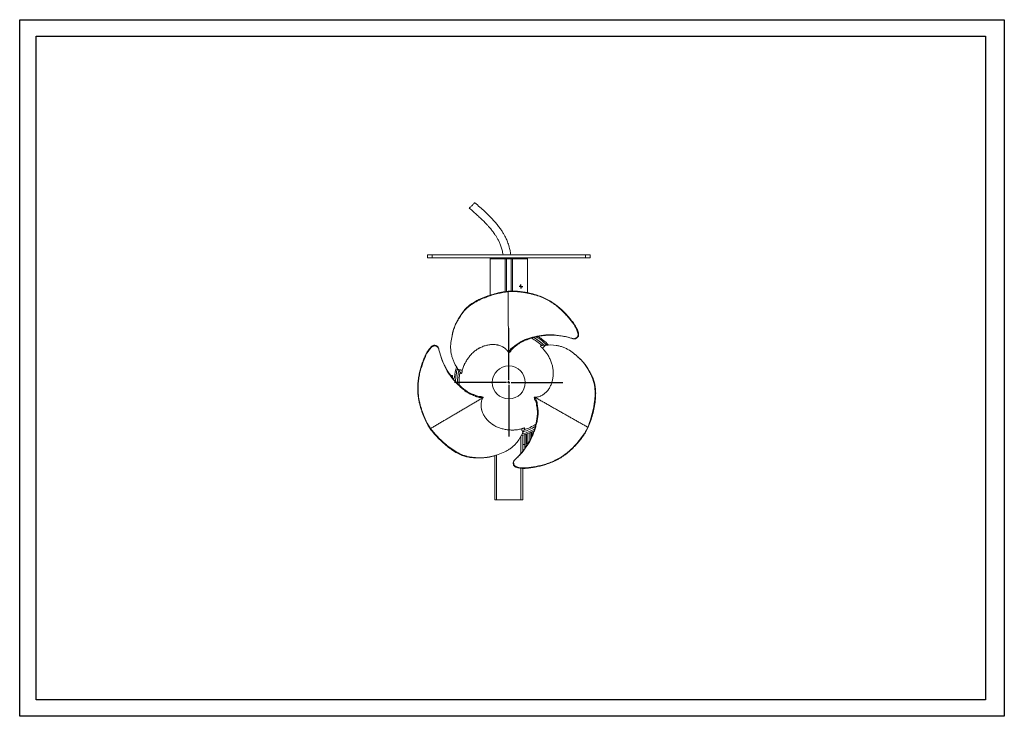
# Model space of a CAD drawing. Header units: millimetres. Extents: x 0 to 420, y 0 to 297.
import ezdxf

# ---------------------------------------------------------------- set-up
doc = ezdxf.new("R2010")
doc.units = ezdxf.units.MM
doc.layers.add('AM_BOR', color=7, linetype='Continuous')

# ---------------------------------------------------------------- blocks, each defined once
blk = doc.blocks.new('SW_CENTERMARKSYMBOL_0')
at = {"layer": 'AM_BOR', "color": 0}
for p, q in [((0, 1), (0, 23.1)), ((-1, 0), (-23.1, 0)), ((0, 0), (-0.5, 0)), ((0, 0), (0, 0.5)), ((0, 0), (0, -0.5)), ((0, 0), (0.5, 0)), ((1, 0), (23.1, 0)), ((0, -1), (0, -23.1))]:
    blk.add_line(p, q, dxfattribs=at)
blk = doc.blocks.new('SW_CENTERMARKSYMBOL_1')
at = {"layer": 'AM_BOR', "color": 0}
for p, q in [((-0.5, 0), (-0.8, 0)), ((0, 0), (-0.5, 0)), ((0, 0.5), (0, 0.8)), ((0, 0), (0, 0.5)), ((0, 0), (0, -0.5)), ((0, 0), (0.5, 0)), ((0.5, 0), (0.8, 0)), ((0, -0.5), (0, -0.8))]:
    blk.add_line(p, q, dxfattribs=at)

msp = doc.modelspace()

# ---------------------------------------------------------------- linework, layer by layer
at = {"color": 218, "linetype": 'Continuous', "lineweight": 30}
for p, q in [((7, 289.96), (412, 289.96)), ((7, 7), (7, 289.96)), ((412, 289.96), (412, 7)), ((412, 7), (7, 7))]:
    msp.add_line(p, q, dxfattribs=at)
at = {"color": 7, "linetype": 'Continuous', "lineweight": 15}
for p, q in [((173.92, 196.73), (173.92, 195.53)), ((173.92, 196.73), (175.92, 196.73)), ((173.92, 195.53), (175.92, 195.53)), ((175.92, 196.73), (175.92, 195.53)), ((175.92, 196.73), (241.34, 196.73)), ((175.92, 195.53), (241.34, 195.53)), ((200.63, 194.99), (200.63, 195.53)), ((200.63, 195.53), (207.03, 195.53)), ((200.63, 195.53), (200.63, 195.53)), ((207.03, 194.99), (200.63, 194.99)), ((200.63, 194.99), (200.63, 179.51)), ((207.03, 195.53), (207.51, 195.05)), ((207.03, 194.99), (207.3, 195.26)), ((207.03, 181.02), (207.03, 194.99)), ((207.63, 195.05), (207.51, 195.05)), ((207.51, 195.05), (207.63, 194.93)), ((207.63, 195.05), (207.63, 181.11)), ((209.63, 195.05), (207.63, 195.05)), ((207.63, 195.05), (207.63, 194.93)), ((207.63, 194.93), (207.63, 181.11)), ((209.63, 195.05), (209.63, 181.29)), ((209.75, 195.05), (209.63, 195.05)), ((209.63, 195.05), (209.63, 194.93)), ((209.63, 194.93), (209.75, 195.05)), ((209.63, 181.29), (209.63, 194.93)), ((209.75, 195.05), (210.23, 195.53)), ((210.23, 194.99), (209.96, 195.26)), ((210.23, 195.53), (216.63, 195.53)), ((210.23, 194.99), (210.23, 181.32)), ((216.63, 194.99), (210.23, 194.99)), ((216.63, 195.53), (216.63, 194.99)), ((216.63, 195.53), (216.63, 195.53)), ((216.63, 194.99), (216.63, 180.57)), ((241.34, 196.73), (241.34, 195.53)), ((241.34, 196.73), (243.34, 196.73)), ((241.34, 195.53), (243.34, 195.53)), ((243.34, 195.53), (243.34, 196.73)), ((222.1, 157.99), (224.26, 158.22)), ((188.34, 146.17), (187.05, 147.93)), ((184.62, 145.35), (183.77, 145.35)), ((183.77, 145.34), (184.62, 145.24)), ((184.62, 144.26), (184.62, 145.24)), ((215.45, 122.84), (214.57, 120.85)), ((242.39, 122.97), (242.29, 123.26)), ((214.63, 113.06), (214.63, 119.87)), ((215.43, 115.01), (215.43, 120.1)), ((216.03, 120.29), (216.03, 115.01)), ((216.13, 116.85), (216.13, 120.32)), ((218.5, 120.09), (218.53, 120.51)), ((214.63, 115.93), (215.43, 115.93)), ((215.43, 115.01), (216.03, 115.01)), ((215.43, 114.45), (215.43, 115.01)), ((215.43, 114.45), (215.69, 114.45)), ((216.03, 115.01), (216.03, 114.92)), ((216.13, 116.73), (216.13, 116.85)), ((216.73, 116.13), (216.81, 116.13)), ((202.63, 92.33), (202.63, 111.14)), ((214.63, 92.33), (214.63, 105.71)), ((203.43, 92.33), (202.63, 92.33)), ((203.43, 92.33), (213.83, 92.33)), ((213.83, 92.33), (214.63, 92.33))]:
    msp.add_line(p, q, dxfattribs=at)
at = {"color": 8, "linetype": 'Continuous', "lineweight": 15}
for p, q in [((213.83, 112.1), (213.83, 119.4)), ((216.73, 120.54), (216.73, 116.27)), ((217.6, 117.53), (217.6, 120.88)), ((218.2, 121.14), (218.2, 118.75)), ((216.73, 116.27), (216.9, 116.27)), ((216.73, 116.27), (216.73, 116.13)), ((203.43, 92.33), (203.43, 111.4)), ((213.83, 92.33), (213.83, 105.77))]:
    msp.add_line(p, q, dxfattribs=at)
at = {"color": 7, "linetype": 'Continuous', "lineweight": 15, "flags": 128}
for points in [[(194.15, 218.98), (194.13, 218.96), (194.05, 218.88), (193.93, 218.76), (193.76, 218.6), (193.56, 218.41), (193.33, 218.19), (193.09, 217.95), (192.84, 217.71), (192.6, 217.48), (192.37, 217.26), (192.17, 217.07), (192.01, 216.9), (191.88, 216.78), (191.81, 216.71), (191.78, 216.69)], [(208.52, 181.24), (208.42, 181.13), (208.32, 181.02)], [(185.62, 143.08), (185.84, 143.25), (185.93, 143.34)], [(174.98, 122.78), (175.13, 122.75), (175.28, 122.71)]]:
    msp.add_lwpolyline(points, dxfattribs=at)
at = {"color": 7, "linetype": 'Continuous', "lineweight": 15}
msp.add_circle((208.63, 142.33), 7.03, dxfattribs=at)
for centre, radius, start, end in [((208.63, 142.33), 21.2, 47.9596, 63.0115), ((208.63, 142.33), 21.89, 46.3427, 61.1669), ((208.63, 142.33), 22.72, 44.5358, 58.993), ((208.63, 142.33), 23.25, 43.3224, 57.6148), ((208.63, 142.33), 23.25, 163.3386, 174.3202), ((208.63, 142.33), 22.72, 164.5117, 178.9285), ((208.63, 142.33), 21.89, 166.398, 181.1245), ((184.5, 144.73), 1, 297.1776, 354.3202), ((208.63, 142.33), 21.2, 167.9469, 183.0515), ((208.63, 142.33), 22.72, 284.5468, 298.9788), ((208.63, 142.33), 21.89, 286.3997, 301.1323), ((208.63, 142.33), 21.2, 287.9944, 303.0523), ((208.63, 142.33), 23.25, 283.3916, 297.6018), ((216.72, 116.86), 0.59, 181.0101, 270.9757), ((216.73, 116.73), 0.6, 180, 270)]:
    msp.add_arc(centre, radius, start, end, dxfattribs=at)
for centre, major_axis, start_param, end_param in [((218.44, 120.09), (0.23, 3.4), 4.469124, 4.713606), ((218.48, 120.51), (0.16, 2.4), 4.713606, 5.058556)]:
    msp.add_ellipse(centre, major_axis=major_axis, ratio=0.018016, start_param=start_param, end_param=end_param, dxfattribs=at)
for points, knots in [([(209.52, 196.73), (209.46, 197.09), (209.31, 198.01), (209.01, 199.33), (208.66, 200.65), (208.3, 201.74), (207.93, 202.71), (207.57, 203.55), (207.2, 204.31), (206.75, 205.18), (206.13, 206.24), (205.3, 207.52), (204.28, 208.92), (203.06, 210.43), (201.64, 212), (200.02, 213.64), (198.23, 215.35), (196.25, 217.14), (194.87, 218.35), (194.15, 218.98)], [0, 0, 0, 0, 0.039776, 0.10031, 0.146208, 0.18782, 0.225092, 0.258005, 0.286643, 0.316579, 0.36385, 0.419025, 0.481736, 0.551703, 0.628855, 0.711517, 0.800846, 0.896922, 1, 1, 1, 1]), ([(191.78, 216.69), (192.4, 216.15), (193.58, 215.11), (195.25, 213.61), (196.75, 212.22), (198.06, 210.95), (199.12, 209.85), (199.97, 208.93), (200.63, 208.18), (201.19, 207.5), (201.69, 206.87), (202.19, 206.2), (202.76, 205.4), (203.39, 204.42), (204.05, 203.27), (204.7, 201.95), (205.29, 200.43), (205.79, 198.7), (206.08, 197.44), (206.18, 196.76), (206.19, 196.73)], [0, 0, 0, 0, 0.097544, 0.186875, 0.26787, 0.340529, 0.404895, 0.449711, 0.48953, 0.524427, 0.554476, 0.584755, 0.624984, 0.671318, 0.723675, 0.782044, 0.846589, 0.917815, 0.996397, 1, 1, 1, 1]), ([(208.32, 181.02), (205.38, 180.67), (202.1, 179.88), (198.76, 178.64), (196.39, 177.71), (193.94, 176.5), (191.57, 174.74), (190.76, 174.03), (190.07, 173.34), (189.42, 172.63), (188.44, 171.37), (187.75, 170.32), (187.25, 169.48), (186.43, 168.07), (185.7, 166.56), (185.05, 164.72), (184.61, 163.24), (184.31, 161.79), (183.99, 159.84), (183.81, 158.36), (183.82, 156.87), (183.88, 155.88), (184, 154.88), (184.34, 153.4), (185.15, 150.98), (186.15, 149.16), (187.05, 147.93)], [0, 0, 0, 0, 0.1875, 0.208309, 0.21875, 0.34375, 0.375, 0.40625, 0.412831, 0.4375, 0.46875, 0.515625, 0.51814, 0.53125, 0.620049, 0.625, 0.65625, 0.71875, 0.719215, 0.78125, 0.8125, 0.812555, 0.84375, 0.875, 0.906271, 1, 1, 1, 1]), ([(208.52, 181.24), (207.52, 181.11), (205.53, 180.84), (202.56, 180.14), (199.64, 179.24), (197.1, 178.26), (194.96, 177.25), (193.22, 176.24), (191.6, 175.09), (190.16, 173.77), (188.93, 172.26), (187.85, 170.64), (186.85, 168.94), (185.94, 167.2), (185.2, 165.38), (184.75, 163.87), (184.58, 162.96), (184.53, 162.7)], [0, 0, 0, 0, 0.0914, 0.182874, 0.274651, 0.366851, 0.428288, 0.48935, 0.549949, 0.610248, 0.670783, 0.731835, 0.793069, 0.853908, 0.914342, 0.974846, 1, 1, 1, 1]), ([(208.32, 181.02), (209.19, 181.13), (210.07, 181.15), (211.44, 181.1), (211.9, 181.07), (212.6, 181.01), (212.84, 180.98), (213.32, 180.93), (213.56, 180.9), (214.29, 180.81), (214.8, 180.74), (215.56, 180.62), (215.82, 180.57), (216.33, 180.48), (216.59, 180.43), (217.36, 180.28), (217.86, 180.17), (218.84, 179.93), (219.33, 179.8), (220.3, 179.52), (220.79, 179.37), (221.73, 179.04), (222.19, 178.87), (223.49, 178.34), (224.29, 177.96), (225.78, 177.15), (226.49, 176.72), (227.5, 176.05), (227.84, 175.82), (228.48, 175.35), (228.8, 175.12), (229.72, 174.4), (230.3, 173.9), (231.4, 172.9), (231.92, 172.39), (232.91, 171.35), (233.38, 170.82), (234.06, 170.03), (234.29, 169.77), (234.72, 169.24), (234.94, 168.98), (235.99, 167.67), (236.74, 166.64), (237.45, 165.24), (237.57, 164.95), (237.8, 164.37), (237.9, 164.08), (238.06, 163.5), (238.12, 163.22), (238.16, 162.94)], [0, 0, 0, 0, 0.0625, 0.0625, 0.09375, 0.09375, 0.109375, 0.109375, 0.125, 0.125, 0.15625, 0.15625, 0.171875, 0.171875, 0.1875, 0.1875, 0.21875, 0.21875, 0.25, 0.25, 0.28125, 0.28125, 0.3125, 0.3125, 0.375, 0.375, 0.4375, 0.4375, 0.46875, 0.46875, 0.5, 0.5, 0.5625, 0.5625, 0.625, 0.625, 0.6875, 0.6875, 0.71875, 0.71875, 0.75, 0.75, 0.875, 0.875, 0.90625, 0.90625, 0.9375, 0.9375, 0.9662483, 0.9662483, 0.9662483, 0.9662483]), ([(208.53, 155.14), (208.52, 155.43), (208.52, 156), (208.51, 156.85), (208.51, 157.69), (208.5, 158.52), (208.49, 159.36), (208.48, 160.2), (208.48, 161.05), (208.47, 161.89), (208.46, 162.73), (208.46, 163.57), (208.45, 164.42), (208.44, 165.26), (208.44, 166.1), (208.43, 166.94), (208.42, 167.77), (208.42, 168.61), (208.41, 169.45), (208.4, 170.29), (208.4, 171.12), (208.39, 171.96), (208.38, 172.79), (208.38, 173.62), (208.37, 174.45), (208.36, 175.28), (208.36, 176.11), (208.35, 176.93), (208.34, 177.75), (208.34, 178.58), (208.33, 179.4), (208.32, 180.21), (208.32, 180.75), (208.32, 181.02)], [0, 0, 0, 0, 0.0325177, 0.0637677, 0.0950177, 0.1262677, 0.1575177, 0.1887677, 0.2200177, 0.2512677, 0.2825177, 0.3137677, 0.3450177, 0.3762677, 0.4075177, 0.4387677, 0.4700177, 0.5012677, 0.5325177, 0.5637677, 0.5950177, 0.6262677, 0.6575177, 0.6887677, 0.7200177, 0.7512677, 0.7825177, 0.8137677, 0.8450177, 0.8762677, 0.9075177, 0.9387677, 0.9700177, 0.9700177, 0.9700177, 0.9700177]), ([(208.52, 181.24), (209.34, 181.33), (210.19, 181.34), (211.5, 181.28), (211.94, 181.24), (212.62, 181.18), (212.85, 181.15), (213.31, 181.1), (213.55, 181.07), (214.02, 181.01), (214.26, 180.98), (214.75, 180.91), (214.99, 180.87), (215.48, 180.79), (215.73, 180.75), (216.23, 180.66), (216.48, 180.61), (216.98, 180.51), (217.22, 180.46), (217.71, 180.35), (217.95, 180.3), (218.43, 180.18), (218.67, 180.12), (219.14, 180), (219.37, 179.93), (219.84, 179.8), (220.08, 179.73), (220.55, 179.59), (220.78, 179.51), (221.24, 179.35), (221.47, 179.28), (221.92, 179.11), (222.14, 179.03), (222.58, 178.86), (222.79, 178.77), (223.2, 178.59), (223.41, 178.5), (224.01, 178.23), (224.39, 178.04), (225.13, 177.66), (225.49, 177.46), (226.2, 177.06), (226.54, 176.85), (227.21, 176.43), (227.53, 176.21), (228.17, 175.77), (228.49, 175.54), (229.4, 174.85), (229.98, 174.38), (231.08, 173.42), (231.6, 172.93), (232.6, 171.94), (233.07, 171.43), (233.98, 170.42), (234.41, 169.91), (235.04, 169.14), (235.24, 168.89), (235.65, 168.39), (235.84, 168.13), (236.41, 167.37), (236.76, 166.87), (237.23, 166.08), (237.37, 165.81), (237.65, 165.27), (237.77, 164.99), (238, 164.43), (238.1, 164.15), (238.27, 163.58), (238.34, 163.29), (238.4, 162.99)], [0, 0, 0, 0, 0.0625, 0.0625, 0.09375, 0.09375, 0.109375, 0.109375, 0.125, 0.125, 0.140625, 0.140625, 0.15625, 0.15625, 0.171875, 0.171875, 0.1875, 0.1875, 0.203125, 0.203125, 0.21875, 0.21875, 0.234375, 0.234375, 0.25, 0.25, 0.265625, 0.265625, 0.28125, 0.28125, 0.296875, 0.296875, 0.3125, 0.3125, 0.328125, 0.328125, 0.34375, 0.34375, 0.375, 0.375, 0.40625, 0.40625, 0.4375, 0.4375, 0.46875, 0.46875, 0.5, 0.5, 0.5625, 0.5625, 0.625, 0.625, 0.6875, 0.6875, 0.75, 0.75, 0.78125, 0.78125, 0.8125, 0.8125, 0.875, 0.875, 0.90625, 0.90625, 0.9375, 0.9375, 0.96875, 0.96875, 1, 1, 1, 1]), ([(184.51, 162.7), (184.5, 162.64), (184.47, 162.51), (184.45, 162.39), (184.43, 162.32)], [0, 0, 0, 0, 0.500013, 1, 1, 1, 1]), ([(235.98, 161.03), (235.88, 161.06), (235.78, 161.1), (235.37, 161.22), (235.05, 161.32), (234.1, 161.58), (233.46, 161.74), (231.52, 162.17), (230.22, 162.38), (227.59, 162.63), (226.27, 162.67), (224.63, 162.59), (224.3, 162.56), (223.65, 162.51), (223.32, 162.47), (222.34, 162.34), (221.7, 162.23), (220.75, 162.05), (220.43, 161.98), (219.81, 161.84), (219.51, 161.77), (218.61, 161.55), (218.02, 161.39), (217.14, 161.12), (216.84, 161.02), (216.25, 160.82), (215.95, 160.71), (215.05, 160.36), (214.45, 160.09), (213.57, 159.63), (213.28, 159.47), (212.72, 159.11), (212.44, 158.92), (211.65, 158.34), (211.15, 157.94), (210.57, 157.48), (210.46, 157.4), (210.23, 157.22), (210.12, 157.14), (209.81, 156.88), (209.61, 156.69), (209.24, 156.24), (209.07, 155.97), (208.83, 155.42), (208.75, 155.18), (208.67, 154.92)], [0.0125389, 0.0125389, 0.0125389, 0.0125389, 0.0227239, 0.0227239, 0.0539739, 0.0539739, 0.1164739, 0.1164739, 0.2414739, 0.2414739, 0.3664739, 0.3664739, 0.3977239, 0.3977239, 0.4289739, 0.4289739, 0.4914739, 0.4914739, 0.5227239, 0.5227239, 0.5539739, 0.5539739, 0.6164739, 0.6164739, 0.6477239, 0.6477239, 0.6789739, 0.6789739, 0.7414739, 0.7414739, 0.7727239, 0.7727239, 0.8039739, 0.8039739, 0.8664739, 0.8664739, 0.8820989, 0.8820989, 0.8977239, 0.8977239, 0.9289739, 0.9289739, 0.9602239, 0.9602239, 0.978935, 0.978935, 0.978935, 0.978935]), ([(235.53, 161.18), (235, 161.32), (233.68, 161.67), (231.54, 162.12), (229.27, 162.42), (227.15, 162.55), (225.2, 162.52), (223.27, 162.34), (221.5, 162.05), (219.89, 161.7), (218.47, 161.3), (217.07, 160.82), (215.68, 160.31), (214.36, 159.76), (213.16, 159.07), (212.12, 158.29), (211.24, 157.57), (210.46, 157), (209.95, 156.53), (209.63, 156.05), (209.48, 155.74), (209.41, 155.55), (209.4, 155.52)], [0, 0, 0, 0, 0.057576, 0.14257, 0.22715, 0.295089, 0.362769, 0.430669, 0.49902, 0.552812, 0.604679, 0.655888, 0.709308, 0.765999, 0.814074, 0.861351, 0.905997, 0.936384, 0.964713, 0.979627, 0.996277, 1, 1, 1, 1]), ([(235.98, 161.03), (236.09, 161), (236.19, 160.98), (236.39, 160.96), (236.5, 160.97), (236.71, 161), (236.81, 161.02), (236.95, 161.08), (237, 161.1), (237.1, 161.15), (237.14, 161.18), (237.19, 161.21)], [0, 0, 0, 0, 0.25, 0.25, 0.5, 0.5, 0.75, 0.75, 0.875, 0.875, 1, 1, 1, 1]), ([(236.3, 160.97), (236.29, 160.97), (236.23, 160.98), (236.14, 161), (236.04, 161.02), (236, 161.03), (235.98, 161.03)], [0, 0, 0, 0, 0.04643, 0.54816, 0.865834, 1, 1, 1, 1]), ([(236.17, 160.99), (236.19, 160.98), (236.28, 160.97), (236.38, 160.95), (236.45, 160.94)], [0, 0, 0, 0, 0.218888, 1, 1, 1, 1]), ([(237.46, 161.19), (237.32, 161.11), (237.03, 160.95), (236.67, 160.91), (236.48, 160.94), (236.45, 160.95)], [0, 0, 0, 0, 0.459123, 0.918233, 1, 1, 1, 1]), ([(237.52, 161.42), (237.51, 161.42), (237.5, 161.41), (237.46, 161.39), (237.42, 161.36), (237.32, 161.29), (237.26, 161.26), (237.2, 161.22), (237.2, 161.21), (237.19, 161.21)], [0.3667389, 0.3667389, 0.3667389, 0.3667389, 0.3796943, 0.3796943, 0.4421943, 0.4421943, 0.5046943, 0.5046943, 0.5129555, 0.5129555, 0.5129555, 0.5129555]), ([(237.19, 161.21), (237.23, 161.2), (237.28, 161.2), (237.37, 161.19), (237.42, 161.19), (237.46, 161.19)], [0, 0, 0, 0, 0.5, 0.5, 1, 1, 1, 1]), ([(237.46, 161.19), (237.5, 161.22), (237.55, 161.25), (237.62, 161.3), (237.66, 161.32), (237.72, 161.37), (237.74, 161.39), (237.8, 161.43), (237.82, 161.45), (237.85, 161.47)], [0, 0, 0, 0, 0.25, 0.25, 0.5, 0.5, 0.75, 0.75, 1, 1, 1, 1]), ([(237.52, 161.42), (237.64, 161.5), (237.74, 161.6), (237.88, 161.77), (237.92, 161.83), (238, 161.95), (238.03, 162.01), (238.08, 162.15), (238.11, 162.22), (238.15, 162.36), (238.16, 162.43), (238.18, 162.57), (238.18, 162.64), (238.18, 162.79), (238.17, 162.86), (238.16, 162.94)], [0, 0, 0, 0, 0.25, 0.25, 0.375, 0.375, 0.5, 0.5, 0.625, 0.625, 0.75, 0.75, 0.875, 0.875, 1, 1, 1, 1]), ([(237.85, 161.47), (237.79, 161.46), (237.74, 161.45), (237.63, 161.44), (237.57, 161.43), (237.52, 161.42)], [0, 0, 0, 0, 0.5, 0.5, 1, 1, 1, 1]), ([(238.4, 162.99), (238.43, 162.85), (238.44, 162.71), (238.42, 162.49), (238.41, 162.42), (238.38, 162.28), (238.36, 162.21), (238.32, 162.08), (238.29, 162.01), (238.22, 161.89), (238.18, 161.83), (238.1, 161.71), (238.06, 161.66), (237.96, 161.56), (237.9, 161.51), (237.85, 161.47)], [0, 0, 0, 0, 0.25, 0.25, 0.375, 0.375, 0.5, 0.5, 0.625, 0.625, 0.75, 0.75, 0.875, 0.875, 1, 1, 1, 1]), ([(238.16, 162.94), (238.17, 162.94), (238.18, 162.94), (238.2, 162.94), (238.23, 162.95), (238.26, 162.96), (238.29, 162.96), (238.3, 162.97), (238.31, 162.97), (238.32, 162.97), (238.34, 162.98), (238.37, 162.98), (238.4, 162.99)], [0, 0, 0, 0, 0.000592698, 0.000592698, 0.000592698, 0.002164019, 0.002164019, 0.002164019, 0.002556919, 0.002556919, 0.002556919, 0.004014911, 0.004014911, 0.004014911, 0.004014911]), ([(174.98, 122.78), (174.5, 123.45), (174.07, 124.18), (173.47, 125.34), (173.27, 125.74), (172.99, 126.37), (172.9, 126.58), (172.71, 127), (172.62, 127.22), (172.44, 127.66), (172.35, 127.88), (172.16, 128.34), (172.07, 128.57), (171.9, 129.04), (171.81, 129.27), (171.64, 129.75), (171.55, 129.99), (171.39, 130.47), (171.31, 130.71), (171.16, 131.18), (171.09, 131.42), (170.95, 131.89), (170.88, 132.13), (170.75, 132.6), (170.69, 132.83), (170.57, 133.31), (170.51, 133.55), (170.41, 134.03), (170.35, 134.27), (170.26, 134.74), (170.21, 134.98), (170.13, 135.45), (170.09, 135.69), (170.02, 136.15), (169.99, 136.37), (169.94, 136.82), (169.91, 137.04), (169.85, 137.7), (169.82, 138.12), (169.78, 138.96), (169.77, 139.37), (169.77, 140.18), (169.78, 140.58), (169.81, 141.37), (169.84, 141.76), (169.9, 142.54), (169.94, 142.92), (170.08, 144.06), (170.2, 144.79), (170.48, 146.23), (170.64, 146.92), (171.01, 148.28), (171.21, 148.95), (171.63, 150.24), (171.86, 150.87), (172.2, 151.8), (172.32, 152.1), (172.56, 152.7), (172.68, 153), (173.05, 153.87), (173.32, 154.42), (173.76, 155.22), (173.92, 155.48), (174.25, 155.99), (174.43, 156.24), (174.8, 156.72), (175, 156.94), (175.41, 157.38), (175.62, 157.59), (175.85, 157.79)], [0, 0, 0, 0, 0.0625, 0.0625, 0.09375, 0.09375, 0.109375, 0.109375, 0.125, 0.125, 0.140625, 0.140625, 0.15625, 0.15625, 0.171875, 0.171875, 0.1875, 0.1875, 0.203125, 0.203125, 0.21875, 0.21875, 0.234375, 0.234375, 0.25, 0.25, 0.265625, 0.265625, 0.28125, 0.28125, 0.296875, 0.296875, 0.3125, 0.3125, 0.328125, 0.328125, 0.34375, 0.34375, 0.375, 0.375, 0.40625, 0.40625, 0.4375, 0.4375, 0.46875, 0.46875, 0.5, 0.5, 0.5625, 0.5625, 0.625, 0.625, 0.6875, 0.6875, 0.75, 0.75, 0.78125, 0.78125, 0.8125, 0.8125, 0.875, 0.875, 0.90625, 0.90625, 0.9375, 0.9375, 0.96875, 0.96875, 1, 1, 1, 1]), ([(175.28, 122.71), (174.75, 123.42), (174.29, 124.17), (173.65, 125.38), (173.45, 125.79), (173.15, 126.43), (173.05, 126.65), (172.86, 127.09), (172.76, 127.31), (172.47, 128), (172.28, 128.47), (172.01, 129.19), (171.92, 129.44), (171.74, 129.93), (171.65, 130.18), (171.4, 130.92), (171.25, 131.4), (170.96, 132.38), (170.83, 132.86), (170.58, 133.85), (170.47, 134.35), (170.28, 135.32), (170.2, 135.8), (170.01, 137.2), (169.95, 138.08), (169.9, 139.78), (169.91, 140.6), (169.99, 141.82), (170.02, 142.22), (170.1, 143.01), (170.15, 143.4), (170.32, 144.56), (170.45, 145.31), (170.77, 146.76), (170.95, 147.47), (171.36, 148.85), (171.58, 149.52), (171.92, 150.51), (172.04, 150.83), (172.28, 151.47), (172.4, 151.79), (173.01, 153.35), (173.52, 154.52), (174.38, 155.83), (174.57, 156.09), (174.96, 156.58), (175.16, 156.81), (175.58, 157.23), (175.79, 157.42), (176.02, 157.6)], [0, 0, 0, 0, 0.0625, 0.0625, 0.09375, 0.09375, 0.109375, 0.109375, 0.125, 0.125, 0.15625, 0.15625, 0.171875, 0.171875, 0.1875, 0.1875, 0.21875, 0.21875, 0.25, 0.25, 0.28125, 0.28125, 0.3125, 0.3125, 0.375, 0.375, 0.4375, 0.4375, 0.46875, 0.46875, 0.5, 0.5, 0.5625, 0.5625, 0.625, 0.625, 0.6875, 0.6875, 0.71875, 0.71875, 0.75, 0.75, 0.875, 0.875, 0.90625, 0.90625, 0.9375, 0.9375, 0.9662483, 0.9662483, 0.9662483, 0.9662483]), ([(175.85, 157.79), (175.96, 157.88), (176.08, 157.96), (176.27, 158.05), (176.34, 158.08), (176.48, 158.12), (176.54, 158.14), (176.68, 158.17), (176.76, 158.17), (176.9, 158.18), (176.97, 158.18), (177.11, 158.16), (177.18, 158.15), (177.31, 158.12), (177.38, 158.09), (177.45, 158.07)], [0, 0, 0, 0, 0.25, 0.25, 0.375, 0.375, 0.5, 0.5, 0.625, 0.625, 0.75, 0.75, 0.875, 0.875, 1, 1, 1, 1]), ([(176.02, 157.6), (176.01, 157.61), (176, 157.62), (175.99, 157.63), (175.97, 157.66), (175.95, 157.68), (175.93, 157.7), (175.92, 157.71), (175.92, 157.72), (175.91, 157.72), (175.89, 157.74), (175.87, 157.77), (175.85, 157.79)], [0, 0, 0, 0, 0.000592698, 0.000592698, 0.000592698, 0.002164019, 0.002164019, 0.002164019, 0.002556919, 0.002556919, 0.002556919, 0.004014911, 0.004014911, 0.004014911, 0.004014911]), ([(177.65, 157.8), (177.52, 157.87), (177.38, 157.91), (177.17, 157.95), (177.1, 157.95), (176.96, 157.95), (176.88, 157.95), (176.74, 157.93), (176.67, 157.92), (176.53, 157.88), (176.46, 157.86), (176.33, 157.8), (176.26, 157.77), (176.14, 157.69), (176.08, 157.65), (176.02, 157.6)], [0, 0, 0, 0, 0.25, 0.25, 0.375, 0.375, 0.5, 0.5, 0.625, 0.625, 0.75, 0.75, 0.875, 0.875, 1, 1, 1, 1]), ([(177.45, 158.07), (177.48, 158.02), (177.51, 157.98), (177.58, 157.89), (177.62, 157.85), (177.65, 157.8)], [0, 0, 0, 0, 0.5, 0.5, 1, 1, 1, 1]), ([(177.88, 157.87), (177.84, 157.89), (177.79, 157.92), (177.71, 157.95), (177.67, 157.97), (177.6, 158), (177.57, 158.02), (177.5, 158.04), (177.48, 158.05), (177.45, 158.07)], [0, 0, 0, 0, 0.25, 0.25, 0.5, 0.5, 0.75, 0.75, 1, 1, 1, 1]), ([(177.65, 157.8), (177.66, 157.8), (177.67, 157.79), (177.71, 157.77), (177.76, 157.75), (177.86, 157.7), (177.92, 157.67), (177.99, 157.63), (177.99, 157.63), (178, 157.63)], [0.3667389, 0.3667389, 0.3667389, 0.3667389, 0.3796943, 0.3796943, 0.4421943, 0.4421943, 0.5046943, 0.5046943, 0.5129555, 0.5129555, 0.5129555, 0.5129555]), ([(178, 157.63), (177.98, 157.67), (177.96, 157.71), (177.92, 157.79), (177.9, 157.83), (177.88, 157.87)], [0, 0, 0, 0, 0.5, 0.5, 1, 1, 1, 1]), ([(177.88, 157.87), (178.02, 157.79), (178.3, 157.62), (178.52, 157.33), (178.58, 157.15), (178.59, 157.12)], [0, 0, 0, 0, 0.459122, 0.918233, 1, 1, 1, 1]), ([(178.76, 156.67), (178.7, 156.83), (178.6, 157.13), (178.31, 157.45), (178.08, 157.58), (178, 157.63)], [0, 0, 0, 0, 0.387153, 0.774299, 1, 1, 1, 1]), ([(178.7, 156.86), (178.69, 156.88), (178.66, 156.96), (178.63, 157.05), (178.6, 157.12)], [0, 0, 0, 0, 0.218889, 1, 1, 1, 1]), ([(178.65, 156.97), (178.65, 156.97), (178.67, 156.91), (178.7, 156.82), (178.74, 156.73), (178.75, 156.68), (178.76, 156.67)], [0, 0, 0, 0, 0.04643, 0.548161, 0.865835, 1, 1, 1, 1]), ([(178.76, 156.67), (178.78, 156.57), (178.8, 156.46), (178.9, 156.04), (178.98, 155.72), (179.22, 154.76), (179.4, 154.13), (180, 152.24), (180.47, 151), (181.57, 148.6), (182.19, 147.44), (183.09, 146.06), (183.27, 145.79), (183.65, 145.25), (183.84, 144.99), (184.44, 144.2), (184.86, 143.7), (185.5, 142.97), (185.71, 142.73), (186.14, 142.26), (186.35, 142.03), (187, 141.36), (187.43, 140.93), (188.1, 140.3), (188.33, 140.1), (188.81, 139.69), (189.05, 139.48), (189.8, 138.88), (190.34, 138.49), (191.18, 137.96), (191.46, 137.79), (192.05, 137.48), (192.35, 137.34), (193.25, 136.94), (193.85, 136.71), (194.54, 136.44), (194.67, 136.38), (194.93, 136.27), (195.06, 136.22), (195.44, 136.08), (195.7, 136), (196.28, 135.9), (196.6, 135.89), (197.2, 135.96), (197.44, 136.01), (197.71, 136.08)], [0.0125389, 0.0125389, 0.0125389, 0.0125389, 0.0227239, 0.0227239, 0.0539739, 0.0539739, 0.1164739, 0.1164739, 0.2414739, 0.2414739, 0.3664739, 0.3664739, 0.3977239, 0.3977239, 0.4289739, 0.4289739, 0.4914739, 0.4914739, 0.5227239, 0.5227239, 0.5539739, 0.5539739, 0.6164739, 0.6164739, 0.6477239, 0.6477239, 0.6789739, 0.6789739, 0.7414739, 0.7414739, 0.7727239, 0.7727239, 0.8039739, 0.8039739, 0.8664739, 0.8664739, 0.8820989, 0.8820989, 0.8977239, 0.8977239, 0.9289739, 0.9289739, 0.9602239, 0.9602239, 0.978935, 0.978935, 0.978935, 0.978935]), ([(178.86, 156.2), (179, 155.67), (179.35, 154.35), (180.04, 152.28), (180.91, 150.16), (181.86, 148.26), (182.86, 146.59), (183.98, 145), (185.12, 143.62), (186.22, 142.4), (187.29, 141.37), (188.4, 140.4), (189.54, 139.45), (190.67, 138.58), (191.87, 137.88), (193.06, 137.37), (194.13, 136.97), (195.01, 136.58), (195.67, 136.37), (196.25, 136.33), (196.59, 136.37), (196.79, 136.4), (196.82, 136.41)], [0, 0, 0, 0, 0.057576, 0.14257, 0.22715, 0.295089, 0.362769, 0.430669, 0.49902, 0.552812, 0.604679, 0.655888, 0.709308, 0.765999, 0.814074, 0.861351, 0.905997, 0.936384, 0.964713, 0.979627, 0.996277, 1, 1, 1, 1]), ([(188.81, 147.47), (188.85, 147.62), (188.88, 147.76), (188.96, 148.06), (189.01, 148.2), (189.14, 148.63), (189.24, 148.91), (189.46, 149.47), (189.58, 149.74), (189.77, 150.14), (189.83, 150.28), (189.97, 150.54), (190.03, 150.67), (190.38, 151.31), (190.69, 151.8), (191.34, 152.75), (191.69, 153.21), (192.25, 153.87), (192.44, 154.09), (192.83, 154.51), (193.04, 154.72), (193.45, 155.12), (193.66, 155.31), (194.09, 155.68), (194.3, 155.85), (194.97, 156.35), (195.43, 156.64), (196.03, 156.97), (196.15, 157.03), (196.39, 157.15), (196.51, 157.21), (196.88, 157.38), (197.13, 157.49), (197.88, 157.8), (198.39, 157.98), (199.17, 158.19), (199.43, 158.25), (199.95, 158.36), (200.22, 158.4), (201.01, 158.5), (201.53, 158.52), (202.57, 158.5), (203.09, 158.45), (203.72, 158.33), (203.85, 158.3), (204.1, 158.25), (204.23, 158.21), (204.6, 158.11), (204.84, 158.03), (205.55, 157.76), (206, 157.54), (206.54, 157.2), (206.64, 157.13), (206.85, 156.98), (206.95, 156.9), (207.24, 156.67), (207.43, 156.5), (207.95, 155.97), (208.26, 155.57), (208.53, 155.14)], [0, 0, 0, 0, 0.015625, 0.015625, 0.03125, 0.03125, 0.0625, 0.0625, 0.09375, 0.09375, 0.109375, 0.109375, 0.125, 0.125, 0.1875, 0.1875, 0.25, 0.25, 0.28125, 0.28125, 0.3125, 0.3125, 0.34375, 0.34375, 0.375, 0.375, 0.4375, 0.4375, 0.453125, 0.453125, 0.46875, 0.46875, 0.5, 0.5, 0.5625, 0.5625, 0.59375, 0.59375, 0.625, 0.625, 0.6875, 0.6875, 0.75, 0.75, 0.765625, 0.765625, 0.78125, 0.78125, 0.8125, 0.8125, 0.875, 0.875, 0.890625, 0.890625, 0.90625, 0.90625, 0.9375, 0.9375, 1, 1, 1, 1]), ([(222.99, 156.93), (223.1, 156.82), (223.21, 156.71), (223.42, 156.5), (223.52, 156.39), (223.83, 156.06), (224.02, 155.83), (224.39, 155.36), (224.57, 155.13), (224.82, 154.76), (224.91, 154.64), (225.07, 154.39), (225.15, 154.26), (225.53, 153.64), (225.8, 153.13), (226.29, 152.09), (226.52, 151.56), (226.81, 150.75), (226.9, 150.47), (227.07, 149.92), (227.15, 149.64), (227.29, 149.09), (227.35, 148.81), (227.46, 148.25), (227.5, 147.98), (227.6, 147.15), (227.62, 146.61), (227.6, 145.93), (227.6, 145.79), (227.58, 145.52), (227.57, 145.38), (227.54, 144.98), (227.51, 144.71), (227.4, 143.91), (227.3, 143.38), (227.09, 142.6), (227.02, 142.34), (226.84, 141.83), (226.75, 141.58), (226.44, 140.85), (226.2, 140.38), (225.66, 139.49), (225.36, 139.07), (224.94, 138.58), (224.85, 138.48), (224.67, 138.29), (224.58, 138.2), (224.31, 137.93), (224.12, 137.76), (223.53, 137.28), (223.11, 137), (222.55, 136.71), (222.44, 136.65), (222.21, 136.55), (222.09, 136.5), (221.74, 136.36), (221.5, 136.29), (220.78, 136.1), (220.28, 136.03), (219.77, 136.02)], [0, 0, 0, 0, 0.015625, 0.015625, 0.03125, 0.03125, 0.0625, 0.0625, 0.09375, 0.09375, 0.109375, 0.109375, 0.125, 0.125, 0.1875, 0.1875, 0.25, 0.25, 0.28125, 0.28125, 0.3125, 0.3125, 0.34375, 0.34375, 0.375, 0.375, 0.4375, 0.4375, 0.453125, 0.453125, 0.46875, 0.46875, 0.5, 0.5, 0.5625, 0.5625, 0.59375, 0.59375, 0.625, 0.625, 0.6875, 0.6875, 0.75, 0.75, 0.765625, 0.765625, 0.78125, 0.78125, 0.8125, 0.8125, 0.875, 0.875, 0.890625, 0.890625, 0.90625, 0.90625, 0.9375, 0.9375, 1, 1, 1, 1]), ([(222.1, 157.99), (222.1, 157.96), (222.1, 157.94), (222.1, 157.89), (222.1, 157.87), (222.1, 157.82), (222.11, 157.81), (222.12, 157.78), (222.12, 157.77), (222.13, 157.75), (222.14, 157.74), (222.17, 157.7), (222.19, 157.67), (222.25, 157.62), (222.27, 157.59), (222.36, 157.51), (222.42, 157.46), (222.53, 157.35), (222.59, 157.3), (222.76, 157.14), (222.88, 157.03), (222.99, 156.93)], [0, 0, 0, 0, 0.125, 0.125, 0.25, 0.25, 0.3125, 0.3125, 0.34375, 0.34375, 0.375, 0.375, 0.4375, 0.4375, 0.5, 0.5, 0.625, 0.625, 0.75, 0.75, 1, 1, 1, 1]), ([(224.26, 158.22), (224.12, 158.07), (223.88, 157.83), (223.55, 157.49), (223.27, 157.21), (223.08, 157.02), (222.99, 156.93)], [0, 0, 0, 0, 0.340009, 0.559996, 0.779987, 1, 1, 1, 1]), ([(242.29, 123.26), (243.46, 125.98), (244.42, 129.21), (245.01, 132.72), (245.39, 135.24), (245.57, 137.97), (245.23, 140.9), (245.01, 141.96), (244.76, 142.89), (244.47, 143.82), (243.87, 145.3), (243.3, 146.42), (242.83, 147.27), (242.02, 148.69), (241.07, 150.08), (239.8, 151.56), (238.75, 152.68), (237.64, 153.66), (236.11, 154.91), (234.92, 155.81), (233.63, 156.55), (232.73, 156.99), (231.81, 157.39), (230.36, 157.83), (227.86, 158.34), (225.78, 158.38), (224.26, 158.22)], [0, 0, 0, 0, 0.1875, 0.208309, 0.21875, 0.34375, 0.375, 0.40625, 0.412831, 0.4375, 0.46875, 0.515625, 0.51814, 0.53125, 0.620049, 0.625, 0.65625, 0.71875, 0.719215, 0.78125, 0.8125, 0.812555, 0.84375, 0.875, 0.906271, 1, 1, 1, 1]), ([(238.33, 153.03), (238.28, 153.07), (238.19, 153.16), (238.09, 153.25), (238.04, 153.29)], [0, 0, 0, 0, 0.500013, 1, 1, 1, 1]), ([(242.39, 122.97), (242.77, 123.9), (243.53, 125.76), (244.41, 128.68), (245.09, 131.66), (245.51, 134.35), (245.7, 136.71), (245.7, 138.72), (245.51, 140.69), (245.09, 142.61), (244.4, 144.43), (243.53, 146.17), (242.56, 147.88), (241.51, 149.54), (240.31, 151.1), (239.22, 152.24), (238.52, 152.84), (238.32, 153.02)], [0, 0, 0, 0, 0.0914, 0.182874, 0.274651, 0.366851, 0.428288, 0.48935, 0.549949, 0.610248, 0.670783, 0.731835, 0.793069, 0.853908, 0.914343, 0.974846, 1, 1, 1, 1]), ([(187.05, 147.93), (187.25, 147.87), (187.58, 147.79), (188.04, 147.67), (188.42, 147.57), (188.68, 147.5), (188.81, 147.47)], [0, 0, 0, 0, 0.34001, 0.559996, 0.779987, 1, 1, 1, 1]), ([(188.34, 146.17), (188.36, 146.18), (188.38, 146.19), (188.42, 146.22), (188.44, 146.23), (188.47, 146.25), (188.49, 146.26), (188.5, 146.29), (188.51, 146.3), (188.52, 146.32), (188.53, 146.33), (188.55, 146.37), (188.56, 146.41), (188.58, 146.48), (188.59, 146.52), (188.62, 146.63), (188.63, 146.71), (188.67, 146.86), (188.68, 146.94), (188.74, 147.17), (188.77, 147.32), (188.81, 147.47)], [0, 0, 0, 0, 0.125, 0.125, 0.25, 0.25, 0.3125, 0.3125, 0.34375, 0.34375, 0.375, 0.375, 0.4375, 0.4375, 0.5, 0.5, 0.625, 0.625, 0.75, 0.75, 1, 1, 1, 1]), ([(184.62, 145.24), (184.62, 145.28), (184.62, 145.3), (184.62, 145.34), (184.62, 145.35), (184.62, 145.35)], [0, 0, 0, 0, 0.5, 0.5, 1, 1, 1, 1]), ([(197.59, 135.84), (197.34, 135.69), (196.85, 135.4), (196.12, 134.97), (195.39, 134.55), (194.67, 134.12), (193.95, 133.7), (193.22, 133.27), (192.5, 132.84), (191.77, 132.42), (191.04, 131.99), (190.32, 131.56), (189.59, 131.13), (188.87, 130.71), (188.14, 130.28), (187.42, 129.86), (186.7, 129.43), (185.97, 129.01), (185.25, 128.58), (184.53, 128.16), (183.81, 127.73), (183.09, 127.31), (182.37, 126.89), (181.66, 126.47), (180.94, 126.05), (180.23, 125.63), (179.51, 125.21), (178.8, 124.79), (178.09, 124.37), (177.39, 123.96), (176.68, 123.54), (175.98, 123.13), (175.51, 122.85), (175.28, 122.71)], [0, 0, 0, 0, 0.0325177, 0.0637677, 0.0950177, 0.1262677, 0.1575177, 0.1887677, 0.2200177, 0.2512677, 0.2825177, 0.3137677, 0.3450177, 0.3762677, 0.4075177, 0.4387677, 0.4700177, 0.5012677, 0.5325177, 0.5637677, 0.5950177, 0.6262677, 0.6575177, 0.6887677, 0.7200177, 0.7512677, 0.7825177, 0.8137677, 0.8450177, 0.8762677, 0.9075177, 0.9387677, 0.9700177, 0.9700177, 0.9700177, 0.9700177]), ([(214.09, 122.6), (213.94, 122.55), (213.8, 122.51), (213.5, 122.44), (213.36, 122.4), (212.92, 122.31), (212.62, 122.25), (212.03, 122.16), (211.74, 122.13), (211.29, 122.09), (211.15, 122.08), (210.85, 122.06), (210.7, 122.06), (209.97, 122.04), (209.4, 122.06), (208.25, 122.15), (207.68, 122.22), (206.83, 122.38), (206.54, 122.43), (205.98, 122.56), (205.7, 122.63), (205.15, 122.79), (204.88, 122.88), (204.34, 123.06), (204.08, 123.16), (203.32, 123.49), (202.84, 123.75), (202.25, 124.1), (202.14, 124.18), (201.91, 124.32), (201.8, 124.4), (201.47, 124.63), (201.25, 124.79), (200.61, 125.29), (200.2, 125.64), (199.63, 126.21), (199.44, 126.4), (199.09, 126.81), (198.92, 127.01), (198.44, 127.65), (198.15, 128.09), (197.66, 129), (197.44, 129.47), (197.23, 130.08), (197.19, 130.21), (197.11, 130.45), (197.07, 130.58), (196.98, 130.95), (196.93, 131.2), (196.81, 131.95), (196.77, 132.45), (196.8, 133.09), (196.81, 133.21), (196.83, 133.46), (196.85, 133.59), (196.91, 133.96), (196.96, 134.21), (197.16, 134.93), (197.34, 135.39), (197.59, 135.84)], [0, 0, 0, 0, 0.015625, 0.015625, 0.03125, 0.03125, 0.0625, 0.0625, 0.09375, 0.09375, 0.109375, 0.109375, 0.125, 0.125, 0.1875, 0.1875, 0.25, 0.25, 0.28125, 0.28125, 0.3125, 0.3125, 0.34375, 0.34375, 0.375, 0.375, 0.4375, 0.4375, 0.453125, 0.453125, 0.46875, 0.46875, 0.5, 0.5, 0.5625, 0.5625, 0.59375, 0.59375, 0.625, 0.625, 0.6875, 0.6875, 0.75, 0.75, 0.765625, 0.765625, 0.78125, 0.78125, 0.8125, 0.8125, 0.875, 0.875, 0.890625, 0.890625, 0.90625, 0.90625, 0.9375, 0.9375, 1, 1, 1, 1]), ([(211.15, 109.29), (211.23, 109.36), (211.3, 109.43), (211.62, 109.73), (211.86, 109.96), (212.57, 110.65), (213.03, 111.12), (214.36, 112.58), (215.2, 113.61), (216.73, 115.76), (217.42, 116.88), (218.17, 118.34), (218.31, 118.64), (218.59, 119.24), (218.72, 119.54), (219.1, 120.45), (219.33, 121.06), (219.64, 121.98), (219.74, 122.28), (219.93, 122.89), (220.02, 123.19), (220.28, 124.08), (220.44, 124.67), (220.65, 125.57), (220.71, 125.87), (220.83, 126.49), (220.88, 126.8), (221.03, 127.75), (221.1, 128.41), (221.14, 129.4), (221.14, 129.74), (221.12, 130.4), (221.09, 130.73), (220.98, 131.71), (220.88, 132.35), (220.78, 133.07), (220.76, 133.22), (220.72, 133.5), (220.7, 133.63), (220.64, 134.04), (220.58, 134.3), (220.37, 134.85), (220.22, 135.13), (219.86, 135.62), (219.7, 135.8), (219.51, 136)], [0.0125389, 0.0125389, 0.0125389, 0.0125389, 0.0227239, 0.0227239, 0.0539739, 0.0539739, 0.1164739, 0.1164739, 0.2414739, 0.2414739, 0.3664739, 0.3664739, 0.3977239, 0.3977239, 0.4289739, 0.4289739, 0.4914739, 0.4914739, 0.5227239, 0.5227239, 0.5539739, 0.5539739, 0.6164739, 0.6164739, 0.6477239, 0.6477239, 0.6789739, 0.6789739, 0.7414739, 0.7414739, 0.7727239, 0.7727239, 0.8039739, 0.8039739, 0.8664739, 0.8664739, 0.8820989, 0.8820989, 0.8977239, 0.8977239, 0.9289739, 0.9289739, 0.9602239, 0.9602239, 0.978935, 0.978935, 0.978935, 0.978935]), ([(211.5, 109.61), (211.89, 110), (212.86, 110.97), (214.31, 112.6), (215.71, 114.41), (216.87, 116.18), (217.83, 117.89), (218.64, 119.65), (219.27, 121.33), (219.77, 122.89), (220.13, 124.33), (220.42, 125.78), (220.67, 127.24), (220.85, 128.65), (220.86, 130.04), (220.71, 131.33), (220.52, 132.45), (220.42, 133.41), (220.27, 134.09), (220.01, 134.61), (219.81, 134.89), (219.69, 135.04), (219.66, 135.07)], [0, 0, 0, 0, 0.057576, 0.14257, 0.22715, 0.295089, 0.362769, 0.430669, 0.49902, 0.552812, 0.604679, 0.655888, 0.709308, 0.765999, 0.814074, 0.861351, 0.905997, 0.936384, 0.964713, 0.979627, 0.996277, 1, 1, 1, 1]), ([(219.77, 136.02), (220.02, 135.87), (220.52, 135.59), (221.26, 135.17), (221.99, 134.76), (222.72, 134.35), (223.45, 133.93), (224.18, 133.52), (224.91, 133.1), (225.65, 132.69), (226.38, 132.27), (227.11, 131.86), (227.84, 131.44), (228.58, 131.03), (229.31, 130.61), (230.04, 130.2), (230.77, 129.79), (231.5, 129.37), (232.22, 128.96), (232.95, 128.55), (233.68, 128.14), (234.41, 127.72), (235.13, 127.31), (235.85, 126.9), (236.58, 126.5), (237.3, 126.09), (238.02, 125.68), (238.73, 125.27), (239.45, 124.87), (240.16, 124.46), (240.88, 124.06), (241.59, 123.65), (242.06, 123.39), (242.29, 123.26)], [0, 0, 0, 0, 0.0325177, 0.0637677, 0.0950177, 0.1262677, 0.1575177, 0.1887677, 0.2200177, 0.2512677, 0.2825177, 0.3137677, 0.3450177, 0.3762677, 0.4075177, 0.4387677, 0.4700177, 0.5012677, 0.5325177, 0.5637677, 0.5950177, 0.6262677, 0.6575177, 0.6887677, 0.7200177, 0.7512677, 0.7825177, 0.8137677, 0.8450177, 0.8762677, 0.9075177, 0.9387677, 0.9700177, 0.9700177, 0.9700177, 0.9700177]), ([(174.98, 122.78), (175.6, 121.98), (176.83, 120.39), (178.92, 118.17), (181.16, 116.09), (183.28, 114.39), (185.23, 113.04), (186.96, 112.03), (188.77, 111.21), (190.64, 110.62), (192.56, 110.3), (194.51, 110.19), (196.47, 110.17), (198.44, 110.25), (200.38, 110.51), (201.91, 110.88), (202.78, 111.19), (203.04, 111.27)], [0, 0, 0, 0, 0.0914, 0.182874, 0.274651, 0.366851, 0.428288, 0.48935, 0.549949, 0.610248, 0.670783, 0.731835, 0.793069, 0.853908, 0.914342, 0.974846, 1, 1, 1, 1]), ([(175.28, 122.71), (177.05, 120.34), (179.37, 117.9), (182.12, 115.63), (184.11, 114.04), (186.38, 112.52), (189.09, 111.35), (190.11, 111.01), (191.05, 110.75), (191.99, 110.55), (193.57, 110.33), (194.83, 110.26), (195.81, 110.24), (197.44, 110.24), (199.12, 110.36), (201.03, 110.72), (202.53, 111.07), (203.93, 111.54), (205.78, 112.24), (207.16, 112.82), (208.44, 113.57), (209.27, 114.12), (210.07, 114.73), (211.19, 115.76), (212.88, 117.67), (213.95, 119.45), (214.57, 120.85)], [0, 0, 0, 0, 0.1875, 0.208309, 0.21875, 0.34375, 0.375, 0.40625, 0.412831, 0.4375, 0.46875, 0.515625, 0.51814, 0.53125, 0.620049, 0.625, 0.65625, 0.71875, 0.719215, 0.78125, 0.8125, 0.812555, 0.84375, 0.875, 0.906271, 1, 1, 1, 1]), ([(242.39, 122.97), (242.05, 122.21), (241.63, 121.48), (240.92, 120.37), (240.67, 120.01), (240.27, 119.45), (240.14, 119.26), (239.86, 118.89), (239.72, 118.7), (239.43, 118.32), (239.28, 118.13), (238.98, 117.75), (238.82, 117.55), (238.51, 117.17), (238.35, 116.97), (238.02, 116.59), (237.86, 116.39), (237.52, 116.01), (237.35, 115.82), (237.02, 115.46), (236.85, 115.28), (236.51, 114.92), (236.34, 114.74), (236, 114.4), (235.82, 114.22), (235.47, 113.88), (235.29, 113.71), (234.93, 113.38), (234.75, 113.22), (234.39, 112.89), (234.2, 112.74), (233.84, 112.43), (233.65, 112.28), (233.29, 111.99), (233.11, 111.85), (232.75, 111.58), (232.57, 111.45), (232.03, 111.06), (231.68, 110.82), (230.97, 110.37), (230.62, 110.16), (229.92, 109.75), (229.57, 109.56), (228.87, 109.2), (228.52, 109.02), (227.81, 108.69), (227.46, 108.53), (226.41, 108.08), (225.71, 107.82), (224.33, 107.34), (223.64, 107.14), (222.28, 106.77), (221.61, 106.61), (220.28, 106.34), (219.62, 106.22), (218.65, 106.05), (218.32, 106), (217.68, 105.91), (217.37, 105.86), (216.43, 105.75), (215.81, 105.7), (214.9, 105.69), (214.59, 105.7), (213.99, 105.73), (213.68, 105.76), (213.09, 105.84), (212.79, 105.9), (212.21, 106.04), (211.92, 106.12), (211.63, 106.22)], [0, 0, 0, 0, 0.0625, 0.0625, 0.09375, 0.09375, 0.109375, 0.109375, 0.125, 0.125, 0.140625, 0.140625, 0.15625, 0.15625, 0.171875, 0.171875, 0.1875, 0.1875, 0.203125, 0.203125, 0.21875, 0.21875, 0.234375, 0.234375, 0.25, 0.25, 0.265625, 0.265625, 0.28125, 0.28125, 0.296875, 0.296875, 0.3125, 0.3125, 0.328125, 0.328125, 0.34375, 0.34375, 0.375, 0.375, 0.40625, 0.40625, 0.4375, 0.4375, 0.46875, 0.46875, 0.5, 0.5, 0.5625, 0.5625, 0.625, 0.625, 0.6875, 0.6875, 0.75, 0.75, 0.78125, 0.78125, 0.8125, 0.8125, 0.875, 0.875, 0.90625, 0.90625, 0.9375, 0.9375, 0.96875, 0.96875, 1, 1, 1, 1]), ([(242.29, 123.26), (241.95, 122.45), (241.53, 121.67), (240.8, 120.52), (240.54, 120.13), (240.14, 119.55), (240, 119.36), (239.71, 118.97), (239.57, 118.78), (239.12, 118.19), (238.81, 117.78), (238.32, 117.18), (238.15, 116.98), (237.82, 116.58), (237.64, 116.38), (237.13, 115.8), (236.78, 115.42), (236.09, 114.69), (235.73, 114.33), (235, 113.62), (234.62, 113.28), (233.87, 112.63), (233.5, 112.32), (232.38, 111.45), (231.66, 110.96), (230.21, 110.06), (229.48, 109.67), (228.39, 109.13), (228.03, 108.95), (227.3, 108.63), (226.94, 108.47), (225.86, 108.04), (225.14, 107.78), (223.72, 107.33), (223.01, 107.13), (221.62, 106.79), (220.93, 106.65), (219.9, 106.45), (219.56, 106.39), (218.89, 106.28), (218.55, 106.22), (216.89, 105.97), (215.63, 105.83), (214.06, 105.92), (213.75, 105.95), (213.13, 106.05), (212.82, 106.11), (212.25, 106.26), (211.98, 106.35), (211.71, 106.45)], [0, 0, 0, 0, 0.0625, 0.0625, 0.09375, 0.09375, 0.109375, 0.109375, 0.125, 0.125, 0.15625, 0.15625, 0.171875, 0.171875, 0.1875, 0.1875, 0.21875, 0.21875, 0.25, 0.25, 0.28125, 0.28125, 0.3125, 0.3125, 0.375, 0.375, 0.4375, 0.4375, 0.46875, 0.46875, 0.5, 0.5, 0.5625, 0.5625, 0.625, 0.625, 0.6875, 0.6875, 0.71875, 0.71875, 0.75, 0.75, 0.875, 0.875, 0.90625, 0.90625, 0.9375, 0.9375, 0.9662483, 0.9662483, 0.9662483, 0.9662483]), ([(215.45, 122.84), (215.43, 122.85), (215.41, 122.86), (215.37, 122.89), (215.35, 122.9), (215.31, 122.92), (215.3, 122.92), (215.27, 122.92), (215.26, 122.93), (215.23, 122.93), (215.22, 122.92), (215.17, 122.92), (215.13, 122.91), (215.06, 122.89), (215.02, 122.88), (214.91, 122.85), (214.84, 122.83), (214.69, 122.78), (214.61, 122.76), (214.39, 122.69), (214.24, 122.64), (214.09, 122.6)], [0, 0, 0, 0, 0.125, 0.125, 0.25, 0.25, 0.3125, 0.3125, 0.34375, 0.34375, 0.375, 0.375, 0.4375, 0.4375, 0.5, 0.5, 0.625, 0.625, 0.75, 0.75, 1, 1, 1, 1]), ([(214.57, 120.85), (214.52, 121.05), (214.43, 121.38), (214.3, 121.83), (214.19, 122.21), (214.12, 122.47), (214.09, 122.6)], [0, 0, 0, 0, 0.340009, 0.559995, 0.779987, 1, 1, 1, 1]), ([(203.05, 111.26), (203.11, 111.28), (203.23, 111.32), (203.35, 111.36), (203.41, 111.38)], [0, 0, 0, 0, 0.5000127, 1, 1, 1, 1]), ([(211.15, 109.29), (211.04, 109.17), (210.82, 108.93), (210.7, 108.51), (210.7, 108.25), (210.7, 108.16)], [0, 0, 0, 0, 0.3871516, 0.7742978, 1, 1, 1, 1]), ([(210.94, 109.05), (210.94, 109.05), (210.98, 109.1), (211.04, 109.17), (211.11, 109.24), (211.14, 109.28), (211.15, 109.29)], [0, 0, 0, 0, 0.046429, 0.54816, 0.865835, 1, 1, 1, 1]), ([(210.54, 107.93), (210.55, 108.1), (210.55, 108.43), (210.7, 108.76), (210.82, 108.9), (210.84, 108.92)], [0, 0, 0, 0, 0.459122, 0.918235, 1, 1, 1, 1]), ([(210.7, 108.16), (210.67, 108.12), (210.64, 108.09), (210.59, 108.01), (210.57, 107.97), (210.54, 107.93)], [0, 0, 0, 0, 0.5, 0.5, 1, 1, 1, 1]), ([(210.54, 107.93), (210.55, 107.88), (210.55, 107.83), (210.56, 107.74), (210.56, 107.7), (210.57, 107.62), (210.58, 107.59), (210.58, 107.52), (210.59, 107.49), (210.59, 107.46)], [0, 0, 0, 0, 0.25, 0.25, 0.5, 0.5, 0.75, 0.75, 1, 1, 1, 1]), ([(210.59, 107.46), (210.61, 107.51), (210.63, 107.56), (210.68, 107.66), (210.7, 107.72), (210.72, 107.77)], [0, 0, 0, 0, 0.5, 0.5, 1, 1, 1, 1]), ([(211.63, 106.22), (211.5, 106.26), (211.37, 106.33), (211.19, 106.45), (211.13, 106.49), (211.03, 106.59), (210.98, 106.64), (210.89, 106.75), (210.84, 106.81), (210.77, 106.93), (210.74, 106.99), (210.68, 107.12), (210.65, 107.18), (210.62, 107.32), (210.6, 107.39), (210.59, 107.46)], [0, 0, 0, 0, 0.25, 0.25, 0.375, 0.375, 0.5, 0.5, 0.625, 0.625, 0.75, 0.75, 0.875, 0.875, 1, 1, 1, 1]), ([(210.72, 107.77), (210.72, 107.77), (210.72, 107.78), (210.72, 107.84), (210.71, 107.89), (210.71, 108), (210.7, 108.07), (210.7, 108.14), (210.7, 108.15), (210.7, 108.16)], [0.3667389, 0.3667389, 0.3667389, 0.3667389, 0.3796943, 0.3796943, 0.4421943, 0.4421943, 0.5046943, 0.5046943, 0.5129555, 0.5129555, 0.5129555, 0.5129555]), ([(210.72, 107.77), (210.73, 107.62), (210.76, 107.48), (210.83, 107.28), (210.86, 107.21), (210.93, 107.09), (210.97, 107.03), (211.06, 106.91), (211.11, 106.86), (211.21, 106.76), (211.27, 106.71), (211.38, 106.62), (211.45, 106.58), (211.57, 106.51), (211.64, 106.48), (211.71, 106.45)], [0, 0, 0, 0, 0.25, 0.25, 0.375, 0.375, 0.5, 0.5, 0.625, 0.625, 0.75, 0.75, 0.875, 0.875, 1, 1, 1, 1]), ([(211.01, 109.15), (211, 109.13), (210.94, 109.06), (210.88, 108.99), (210.84, 108.93)], [0, 0, 0, 0, 0.218889, 1, 1, 1, 1]), ([(211.71, 106.45), (211.7, 106.44), (211.7, 106.43), (211.7, 106.42), (211.69, 106.39), (211.68, 106.36), (211.67, 106.33), (211.66, 106.32), (211.66, 106.31), (211.66, 106.3), (211.65, 106.27), (211.64, 106.25), (211.63, 106.22)], [0, 0, 0, 0, 0.000592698, 0.000592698, 0.000592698, 0.002164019, 0.002164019, 0.002164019, 0.002556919, 0.002556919, 0.002556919, 0.004014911, 0.004014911, 0.004014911, 0.004014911])]:
    msp.add_open_spline(points, degree=3, knots=knots, dxfattribs=at)
for points in [[(208.67, 154.92), (208.92, 155.12), (209.16, 155.32), (209.4, 155.52)], [(208.67, 154.92), (208.62, 154.99), (208.57, 155.06), (208.53, 155.14)], [(197.71, 136.08), (197.41, 136.19), (197.11, 136.29), (196.82, 136.41)], [(197.71, 136.08), (197.67, 136), (197.63, 135.92), (197.59, 135.84)], [(219.51, 136), (219.59, 136.01), (219.68, 136.01), (219.77, 136.02)], [(219.51, 136), (219.56, 135.69), (219.61, 135.38), (219.66, 135.07)]]:
    msp.add_open_spline(points, degree=3, dxfattribs=at)
at = {"layer": 'AM_BOR', "color": 7}
for p, q in [((0, 297), (420, 297)), ((0, 0), (0, 297)), ((420, 297), (420, 0)), ((420, 0), (0, 0))]:
    msp.add_line(p, q, dxfattribs=at)

# ---------------------------------------------------------------- block references
at = {"layer": 'AM_BOR'}
for name, p in [('SW_CENTERMARKSYMBOL_1', (213.83, 183.23)), ('SW_CENTERMARKSYMBOL_0', (208.63, 142.33))]:
    msp.add_blockref(name, p, dxfattribs=at)

doc.saveas('drawing.dxf')
